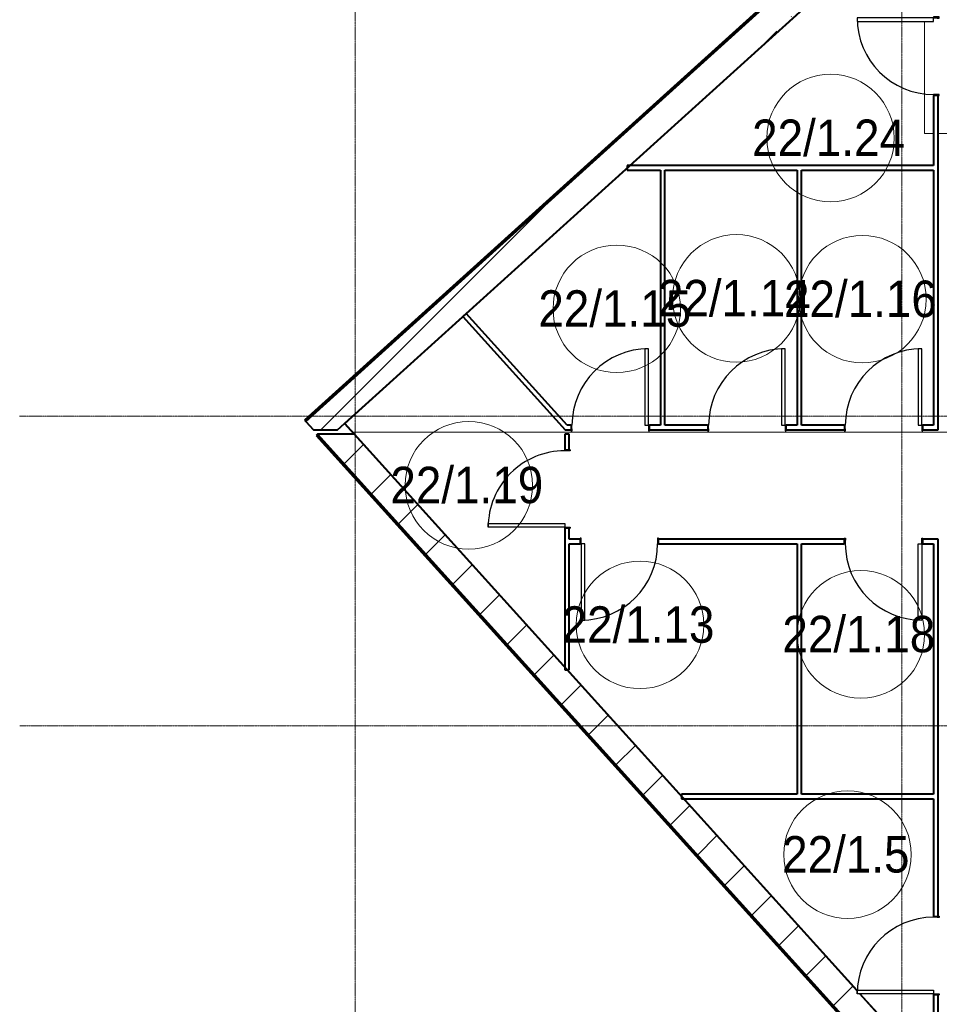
# Model space of a CAD drawing. Header units: millimetres. Extents: x -415896 to 1265883, y -383017 to -57457.
# Tile 19 of 95: x -12238 to -2144, y -290572 to -279766. Entities that reach past the tile are written whole.
import ezdxf

# ---------------------------------------------------------------- set-up
doc = ezdxf.new("R2010")
doc.units = ezdxf.units.MM
doc.linetypes.add('Линия сетки', pattern=[25, 20, -2.5, 0, -2.5])
for name, color, linetype, lineweight in [('A-000-M_MASS', 7, 'Continuous', 18), ('A-010-A_ROOM', 7, 'Continuous', 20), ('A-200-M_WALL', 7, 'Continuous', 18), ('A-200-M_WALL_EXT', 7, 'Continuous', 18), ('A-200-M_WALL_INT', 7, 'Continuous', 18), ('A-200-M_WALL_PAT', 7, 'Continuous', 40), ('A-325-M_DOOR', 7, 'Continuous', 18), ('A-325-M_DOOR__FRAME', 7, 'Continuous', 30), ('A-325-M_DOOR_PANEL', 7, 'Continuous', 30), ('S-160-M_FOUND', 7, 'Continuous', 18), ('Z-030-M_GRID', 7, 'Continuous', 9)]:
    doc.layers.add(name, color=color, linetype=linetype, lineweight=lineweight)
doc.styles.add('Arial_2', font='arial.ttf', dxfattribs={"width": 0.9, "height": 400})
pattern_1 = [(45, (0, 0), (-628.618, 628.618), []), (45, (628.6, 0), (-628.618, 628.618), [1111.25, -222.25, 6.706, -215.544])]

# ---------------------------------------------------------------- blocks, each defined once
blk = doc.blocks.new('101_Дверь_Однопольная - _ПЧ_800х2000_Кладовая_Пр-4171002-B2_-11_400_')
at = {"layer": 'A-325-M_DOOR', "color": 253, "lineweight": 30, "true_color": 0xaaaaaa}
for p, q in [((-431, 25), (-430, 25)), ((-431, -35), (-431, 25)), ((-430, 25), (-430, -35)), ((430, -35), (430, 25)), ((430, 25), (431, 25)), ((431, 25), (431, -35)), ((-430, -35), (-431, -35)), ((431, -35), (430, -35))]:
    blk.add_line(p, q, dxfattribs=at)
at = {"layer": 'A-325-M_DOOR__FRAME', "color": 253, "true_color": 0xaaaaaa}
for p, q in [((-430, 25), (-420, 25)), ((-430, -35), (-430, 25)), ((-420, 25), (-420, -15)), ((420, 25), (430, 25)), ((420, -15), (420, 25)), ((430, 25), (430, -35)), ((-419, -35), (-430, -35)), ((-420, -15), (-419, -15)), ((-419, -15), (-419, -35)), ((419, -15), (420, -15)), ((419, -35), (419, -15)), ((430, -35), (419, -35))]:
    blk.add_line(p, q, dxfattribs=at)
at = {"layer": 'A-325-M_DOOR_PANEL', "color": 253, "true_color": 0xaaaaaa}
for p, q in [((-420, 865), (-380, 865)), ((-420, 25), (-420, 865)), ((-380, 865), (-380, 25)), ((-380, 25), (-420, 25))]:
    blk.add_line(p, q, dxfattribs=at)
blk.add_arc((-420, 25), 840, 0, 90, dxfattribs=at)
blk = doc.blocks.new('101_Дверь_Однопольная - _ПЧ_800х2000_Кладовая_Л-4171007-B2_-11_400_')
at = {"layer": 'A-325-M_DOOR', "color": 253, "lineweight": 30, "true_color": 0xaaaaaa}
for p, q in [((-430, 25), (-431, 25)), ((-431, 25), (-431, -35)), ((-430, -35), (-430, 25)), ((431, 25), (430, 25)), ((430, 25), (430, -35)), ((431, -35), (431, 25)), ((-431, -35), (-430, -35)), ((430, -35), (431, -35))]:
    blk.add_line(p, q, dxfattribs=at)
at = {"layer": 'A-325-M_DOOR__FRAME', "color": 253, "true_color": 0xaaaaaa}
for p, q in [((-420, 25), (-430, 25)), ((-430, 25), (-430, -35)), ((-420, -15), (-420, 25)), ((430, 25), (420, 25)), ((420, 25), (420, -15)), ((430, -35), (430, 25)), ((-430, -35), (-419, -35)), ((-419, -15), (-420, -15)), ((-419, -35), (-419, -15)), ((420, -15), (419, -15)), ((419, -15), (419, -35)), ((419, -35), (430, -35))]:
    blk.add_line(p, q, dxfattribs=at)
at = {"layer": 'A-325-M_DOOR_PANEL', "color": 253, "true_color": 0xaaaaaa}
for p, q in [((420, 865), (380, 865)), ((380, 865), (380, 25)), ((420, 25), (420, 865)), ((380, 25), (420, 25))]:
    blk.add_line(p, q, dxfattribs=at)
blk.add_arc((420, 25), 840, 90, 180, dxfattribs=at)
blk = doc.blocks.new('180_ДефШов_ОснЛиния_ - Накладной профиль шир_ 50 мм Пол-3647339-B2_-11_400_')
at = {"layer": 'A-000-M_MASS', "color": 253, "true_color": 0xaaaaaa}
blk.add_line((1, 0), (7630, 0), dxfattribs=at)
blk = doc.blocks.new('135_SLK_GD_AR_rvt-1-B2_-11_400_')
at = {"layer": 'A-200-M_WALL_INT', "color": 253, "lineweight": 40, "true_color": 0xaaaaaa}
for p, q in [((9278, 86010), (-117, 77520)), ((-115, 77520), (9281, 86010)), ((6350, 81119), (6350, 80350)), ((6400, 77450), (6400, 81119)), ((6350, 80350), (2987, 80350)), ((2987, 80350), (2987, 80300)), ((2987, 80300), (3350, 80300)), ((3350, 80300), (3350, 77500)), ((3400, 80300), (4850, 80300)), ((3400, 77500), (3400, 80300)), ((4850, 80300), (4850, 77500)), ((4900, 80300), (6350, 80300)), ((4900, 77500), (4900, 80300)), ((6350, 80300), (6350, 77500)), ((1218, 78727), (1180, 78693)), ((1180, 78693), (2304, 77450)), ((2326, 77500), (1218, 78727)), ((-117, 77520), (-116, 77519)), ((-116, 77519), (5510, 71292)), ((5510, 71295), (-115, 77520)), ((2369, 77500), (2326, 77500)), ((3350, 77500), (3231, 77500)), ((3869, 77500), (3400, 77500)), ((4850, 77500), (4731, 77500)), ((5369, 77500), (4900, 77500)), ((6350, 77500), (6231, 77500)), ((2300, 77400), (2300, 77231)), ((2350, 77400), (2300, 77400)), ((2304, 77450), (2369, 77450)), ((2350, 77231), (2350, 77400)), ((3231, 77450), (3869, 77450)), ((4731, 77450), (5369, 77450)), ((6231, 77450), (6350, 77450)), ((6350, 77450), (6400, 77450)), ((2300, 76369), (2300, 74817)), ((2350, 76250), (2350, 76369)), ((2469, 76250), (2350, 76250)), ((2350, 76200), (2469, 76200)), ((2350, 74817), (2350, 76200)), ((5369, 76250), (3331, 76250)), ((3331, 76200), (4850, 76200)), ((4850, 76200), (4850, 73450)), ((4900, 76200), (5369, 76200)), ((4900, 73450), (4900, 76200)), ((6350, 76250), (6231, 76250)), ((6231, 76200), (6350, 76200)), ((6400, 76250), (6350, 76250)), ((6350, 76200), (6350, 73450)), ((6400, 72111), (6400, 76250)), ((2300, 74817), (2350, 74817)), ((4850, 73450), (3583, 73450)), ((3583, 73450), (3583, 73400)), ((3583, 73400), (6350, 73400)), ((6350, 73450), (4900, 73450)), ((6350, 73400), (6350, 72111)), ((5539, 71260), (5773, 71000)), ((5774, 71002), (5541, 71260)), ((6350, 71249), (6350, 71000)), ((6400, 71000), (6400, 71249))]:
    blk.add_line(p, q, dxfattribs=at)
at = {"layer": 'A-000-M_MASS', "color": 253, "lineweight": 18, "true_color": 0xaaaaaa}
blk.add_blockref('180_ДефШов_ОснЛиния_ - Накладной профиль шир_ 50 мм Пол-3647339-B2_-11_400_', (-30, 77425), dxfattribs=at)
at = {"layer": 'A-325-M_DOOR', "color": 253, "lineweight": 18, "true_color": 0xaaaaaa}
for name, p, rotation in [('101_Дверь_Однопольная - _ПЧ_800х2000_Кладовая_Л-4171007-B2_-11_400_', (6375, 81550), 89.99999999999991), ('101_Дверь_Однопольная - _ПЧ_800х2000_Кладовая_Пр-4171002-B2_-11_400_', (2325, 76800), 89.99999999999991), ('101_Дверь_Однопольная - _ПЧ_800х2000_Кладовая_Л-4171007-B2_-11_400_', (2900, 76225), 180), ('101_Дверь_Однопольная - _ПЧ_800х2000_Кладовая_Пр-4171002-B2_-11_400_', (5800, 76225), 180), ('101_Дверь_Однопольная - _ПЧ_800х2000_Кладовая_Пр-4171002-B2_-11_400_', (6375, 71680), 89.9999999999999)]:
    blk.add_blockref(name, p, dxfattribs=dict(at, rotation=rotation))
for p in [(2800, 77475), (4300, 77475), (5800, 77475)]:
    blk.add_blockref('101_Дверь_Однопольная - _ПЧ_800х2000_Кладовая_Л-4171007-B2_-11_400_', p, dxfattribs=at)
blk = doc.blocks.new('135_SLK_GD_KR_rvt-1-B2_-11_400_')
at = {"layer": 'A-200-M_WALL_PAT', "lineweight": 9, "true_color": 0xaaaaaa}
h = blk.add_hatch(dxfattribs=at)
h.set_pattern_fill('FP_5', color=253, style=0, pattern_type=2)
h.set_pattern_definition(pattern_1)
h.paths.add_polyline_path([(-195, 77450), (9619, 86318), (9163, 86310), (-542, 77541), (-459, 77450)])
at = {"layer": 'A-200-M_WALL', "color": 253, "lineweight": 40, "true_color": 0xaaaaaa}
for p, q in [((9159, 86320), (-548, 77549)), ((9160, 86316), (-546, 77546)), ((9162, 86312), (-543, 77543))]:
    blk.add_line(p, q, dxfattribs=at)
at = {"layer": 'A-200-M_WALL_EXT', "color": 253, "lineweight": 40, "true_color": 0xaaaaaa}
for p, q in [((9155, 86330), (-555, 77556)), ((9163, 86310), (-542, 77541)), ((-542, 77541), (9163, 86310)), ((-195, 77450), (9280, 86012)), ((-555, 77556), (-542, 77541)), ((-542, 77541), (-459, 77450)), ((-459, 77450), (-195, 77450))]:
    blk.add_line(p, q, dxfattribs=at)
at = {"layer": 'S-160-M_FOUND', "color": 253, "true_color": 0xaaaaaa}
for p, q in [((6250, 81930), (6250, 80700)), ((6250, 80700), (6350, 80700)), ((6400, 80700), (9950, 80700))]:
    blk.add_line(p, q, dxfattribs=at)
blk = doc.blocks.new('135_SLK_K1-2-3_KR_rvt-1-B2_-11_400_')
at = {"layer": 'A-200-M_WALL_PAT', "lineweight": 9, "true_color": 0xaaaaaa}
h = blk.add_hatch(dxfattribs=at)
h.set_pattern_fill('FP_5', color=253, style=0, pattern_type=2)
h.set_pattern_definition(pattern_1)
h.paths.add_polyline_path([(15217, 60100), (15621, 60100), (5539, 71260), (5510, 71260), (5510, 71292), (-9, 77400), (-413, 77400), (13917, 61538)])
at = {"layer": 'A-200-M_WALL', "color": 253, "lineweight": 40, "true_color": 0xaaaaaa}
for p, q in [((-420, 77393), (14540, 60835)), ((-418, 77396), (14544, 60836)), ((-415, 77399), (14548, 60838))]:
    blk.add_line(p, q, dxfattribs=at)
at = {"layer": 'A-200-M_WALL_EXT', "color": 253, "lineweight": 40, "true_color": 0xaaaaaa}
for p, q in [((-413, 77400), (-428, 77387)), ((-428, 77387), (14530, 60831)), ((-413, 77400), (5730, 70601)), ((-9, 77400), (-413, 77400)), ((14550, 60839), (-413, 77400)), ((5510, 71292), (-9, 77400)), ((5773, 71000), (5539, 71260))]:
    blk.add_line(p, q, dxfattribs=at)
blk = doc.blocks.new('050_Марка_Помещение - Номер-620969-B2_-11_400_')
at = {"layer": 'A-010-A_ROOM', "color": 253, "true_color": 0xaaaaaa}
blk.add_circle((0, 0), 3.5, dxfattribs=at)
blk = doc.blocks.new('-2 этаж')
at = {"layer": 'Z-030-M_GRID', "color": 253, "linetype": 'Линия сетки', "true_color": 0xaaaaaa}
for p, q in [((259092.3, -369628.3), (259092.3, -260677.3)), ((265092.3, -369628), (265092.3, -260677)), ((415039.2, -272327.3), (255409.4, -272327.3)), ((415039.4, -275727.3), (255409.6, -275727.3))]:
    blk.add_line(p, q, dxfattribs=at)
at = {"lineweight": 5}
for name in ['135_SLK_GD_KR_rvt-1-B2_-11_400_', '135_SLK_GD_AR_rvt-1-B2_-11_400_', '135_SLK_K1-2-3_KR_rvt-1-B2_-11_400_']:
    blk.add_blockref(name, (259092.3, -349927.3), dxfattribs=at)
at = {"layer": 'A-010-A_ROOM', "color": 253, "true_color": 0xaaaaaa, "xscale": 199.9999999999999, "yscale": 199.9999999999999, "zscale": 199.9999999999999}
for p in [(264310.6, -269276.1), (263276.1, -271035.8), (264660.7, -271043.9), (261964.2, -271150), (260339.7, -273086.7), (262218.9, -274618.2), (264642.9, -274722.7), (264496.8, -277139.8)]:
    blk.add_blockref('050_Марка_Помещение - Номер-620969-B2_-11_400_', p, dxfattribs=at)
at = {"layer": 'A-010-A_ROOM', "color": 253, "lineweight": 9, "true_color": 0xaaaaaa, "char_height": 400, "attachment_point": 1, "style": 'Arial_2'}
for s, insert, width in [('22/1.24', (263449.7, -269072.7), 2077.974), ('22/1.14', (262415.2, -270832.4), 2077.974), ('22/1.16', (263799.8, -270840.5), 2077.974), ('22/1.15', (261103.3, -270946.5), 2077.974), ('22/1.19', (259478.8, -272883.2), 2077.974), ('22/1.13', (261358.1, -274414.7), 2077.974), ('22/1.18', (263782, -274519.3), 2077.974), ('22/1.5', (263779.1, -276936.3), 1731.645)]:
    blk.add_mtext(s, dxfattribs=dict(at, insert=insert, width=width))

msp = doc.modelspace()

# ---------------------------------------------------------------- block references
at = {"color": 0}
msp.add_blockref('-2 этаж', (-267648, -11789), dxfattribs=at)

doc.saveas('drawing.dxf')
